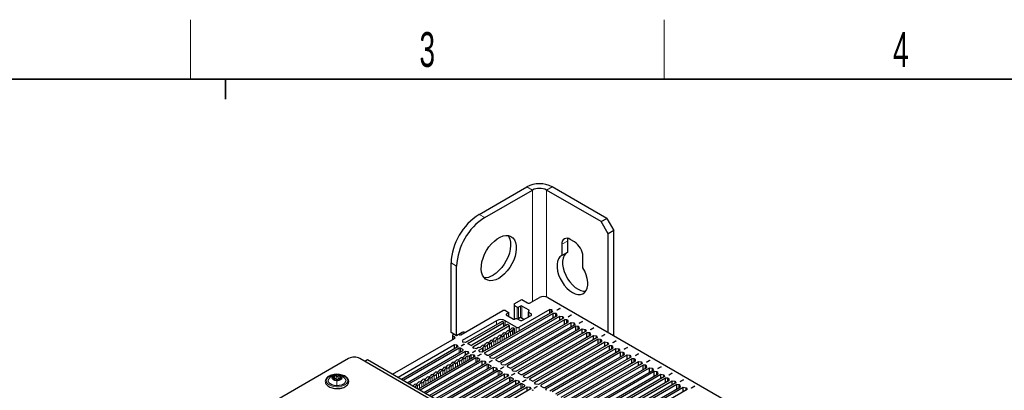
# Paper-space layout 'Blatt2' of a CAD drawing. Header units: millimetres. Extents: x 5 to 418, y 2 to 292.
# Tile 71 of 93: x 104 to 204, y 251 to 288. Entities that reach past the tile are written whole.
import ezdxf

# ---------------------------------------------------------------- set-up
doc = ezdxf.new("R2010")
doc.units = ezdxf.units.MM
doc.layers.add('SLD-0', color=7, linetype='Continuous')
doc.styles.add('SLDTEXTSTYLE0', font='TXT', dxfattribs={"width": 0.605})

psp = doc.layouts.new('Blatt2')

# ---------------------------------------------------------------- linework, layer by layer
at = {"color": 7, "linetype": 'Continuous', "lineweight": 25}
for p, q in [((150.582, 268.874), (155.39, 271.65)), ((151.148, 268.547), (155.956, 271.323)), ((162.886, 268.139), (157.37, 271.323)), ((163.451, 268.466), (157.936, 271.65)), ((162.886, 268.139), (163.451, 268.466)), ((163.593, 266.914), (162.886, 268.139)), ((163.451, 268.466), (164.159, 267.241)), ((164.159, 267.241), (163.593, 266.914)), ((164.159, 256.644), (164.159, 267.241)), ((159.492, 266.179), (159.492, 265.043)), ((160.199, 266.097), (159.774, 266.342)), ((163.593, 256.971), (163.593, 266.914)), ((158.926, 265.852), (158.926, 264.717)), ((159.492, 265.043), (158.926, 264.717)), ((161.047, 263.492), (161.047, 264.628)), ((147.754, 256.953), (147.754, 263.975)), ((148.319, 256.626), (148.319, 263.648)), ((154.132, 259.836), (154.895, 260.277)), ((154.895, 260.277), (155.461, 259.95)), ((155.744, 259.95), (156.663, 260.481)), ((157.512, 260.481), (194.258, 239.268)), ((148.744, 256.726), (152.972, 259.167)), ((153.255, 259.167), (152.972, 259.167)), ((153.255, 259.167), (153.552, 258.995)), ((154.132, 259.836), (154.132, 259.673)), ((154.429, 259.501), (154.132, 259.673)), ((154.132, 259.673), (154.132, 258.297)), ((154.768, 259.632), (154.542, 259.501)), ((157.713, 259.291), (154.613, 257.501)), ((155.617, 259.208), (154.881, 259.632)), ((155.603, 259.134), (155.617, 259.142)), ((157.936, 259.257), (157.713, 259.291)), ((157.713, 258.907), (157.713, 259.291)), ((157.936, 259.257), (157.894, 259.232)), ((157.894, 259.232), (157.971, 259.056)), ((157.894, 259.012), (157.894, 259.232)), ((158.724, 259.385), (158.42, 259.21)), ((158.435, 259.201), (158.42, 259.21)), ((158.739, 259.377), (158.435, 259.201)), ((158.724, 259.385), (158.739, 259.377)), ((158.724, 259.369), (158.724, 259.385)), ((152.35, 258.154), (148.875, 256.148)), ((157.971, 259.056), (150.907, 254.979)), ((158.056, 258.893), (151.162, 254.913)), ((151.544, 254.693), (158.438, 258.673)), ((151.657, 254.546), (158.721, 258.624)), ((159.103, 258.403), (152.039, 254.325)), ((159.188, 258.24), (152.293, 254.26)), ((154.33, 257.501), (153.198, 258.154)), ((153.552, 258.93), (153.326, 258.799)), ((153.326, 258.734), (154.061, 258.309)), ((153.575, 258.59), (153.575, 258.963)), ((154.174, 258.309), (154.188, 258.318)), ((154.471, 258.318), (154.683, 258.195)), ((154.754, 258.463), (154.487, 258.309)), ((155.092, 258.268), (154.754, 258.463)), ((154.966, 258.195), (155.815, 258.685)), ((155.544, 259.052), (155.544, 258.529)), ((155.815, 258.848), (155.603, 258.971)), ((158.304, 258.881), (158.056, 258.893)), ((158.056, 258.452), (158.056, 258.893)), ((158.417, 258.816), (158.304, 258.881)), ((158.304, 258.595), (158.304, 258.881)), ((158.438, 258.673), (158.417, 258.816)), ((158.417, 258.661), (158.417, 258.816)), ((158.721, 258.624), (159.025, 258.579)), ((158.721, 258.183), (158.721, 258.624)), ((159.025, 258.579), (159.103, 258.403)), ((159.025, 258.358), (159.025, 258.579)), ((159.435, 258.228), (159.188, 258.24)), ((159.188, 257.799), (159.188, 258.24)), ((159.548, 258.163), (159.435, 258.228)), ((159.435, 257.942), (159.435, 258.228)), ((159.569, 258.02), (159.548, 258.163)), ((159.548, 258.007), (159.548, 258.163)), ((159.552, 258.556), (159.856, 258.732)), ((159.566, 258.548), (159.552, 258.556)), ((159.87, 258.724), (159.566, 258.548)), ((159.856, 258.732), (159.87, 258.724)), ((159.856, 258.716), (159.856, 258.732)), ((152.894, 258.085), (149.21, 255.958)), ((149.465, 255.893), (153.078, 257.979)), ((153.46, 257.758), (149.847, 255.672)), ((149.96, 255.526), (153.644, 257.652)), ((152.675, 254.04), (159.569, 258.02)), ((152.788, 253.893), (159.852, 257.971)), ((153.078, 257.979), (152.894, 258.085)), ((153.078, 257.538), (153.078, 257.979)), ((160.234, 257.75), (153.17, 253.672)), ((160.319, 257.587), (153.425, 253.607)), ((153.644, 257.652), (153.46, 257.758)), ((153.644, 257.181), (153.644, 257.652)), ((153.806, 253.387), (160.701, 257.367)), ((153.92, 253.24), (160.984, 257.318)), ((154.113, 257.381), (154.088, 257.396)), ((154.142, 256.846), (154.142, 257.341)), ((159.852, 257.971), (160.156, 257.926)), ((159.852, 257.53), (159.852, 257.971)), ((160.156, 257.926), (160.234, 257.75)), ((160.156, 257.705), (160.156, 257.926)), ((160.566, 257.575), (160.319, 257.587)), ((160.319, 257.146), (160.319, 257.587)), ((160.68, 257.509), (160.566, 257.575)), ((160.566, 257.289), (160.566, 257.575)), ((160.701, 257.367), (160.68, 257.509)), ((160.68, 257.354), (160.68, 257.509)), ((160.683, 257.903), (160.987, 258.079)), ((160.697, 257.895), (160.683, 257.903)), ((161.001, 258.071), (160.697, 257.895)), ((160.984, 257.318), (161.288, 257.273)), ((160.984, 256.877), (160.984, 257.318)), ((160.987, 258.079), (161.001, 258.071)), ((160.987, 258.063), (160.987, 258.079)), ((161.288, 257.273), (161.365, 257.097)), ((161.288, 257.052), (161.288, 257.273)), ((161.814, 257.25), (162.119, 257.426)), ((161.829, 257.242), (161.814, 257.25)), ((162.133, 257.418), (161.829, 257.242)), ((162.119, 257.426), (162.133, 257.418)), ((162.119, 257.409), (162.119, 257.426)), ((141.85, 252.746), (148.107, 256.358)), ((148.319, 256.626), (147.754, 256.953)), ((147.907, 256.685), (147.907, 256.243)), ((147.966, 256.766), (148.021, 256.798)), ((148.107, 256.522), (147.966, 256.603)), ((148.885, 256.953), (148.319, 256.626)), ((148.602, 256.726), (148.602, 256.789)), ((148.875, 256.148), (148.935, 256.019)), ((161.365, 257.097), (154.301, 253.019)), ((161.45, 256.934), (154.556, 252.954)), ((154.938, 252.733), (161.832, 256.713)), ((155.051, 252.586), (162.115, 256.664)), ((162.497, 256.444), (155.433, 252.366)), ((162.582, 256.281), (155.687, 252.301)), ((161.698, 256.922), (161.45, 256.934)), ((161.45, 256.493), (161.45, 256.934)), ((161.811, 256.856), (161.698, 256.922)), ((161.698, 256.636), (161.698, 256.922)), ((161.832, 256.713), (161.811, 256.856)), ((161.811, 256.701), (161.811, 256.856)), ((162.115, 256.664), (162.419, 256.62)), ((162.115, 256.224), (162.115, 256.664)), ((162.419, 256.62), (162.497, 256.444)), ((162.419, 256.399), (162.419, 256.62)), ((162.829, 256.268), (162.582, 256.281)), ((162.582, 255.84), (162.582, 256.281)), ((162.942, 256.203), (162.829, 256.268)), ((162.829, 255.983), (162.829, 256.268)), ((162.964, 256.06), (162.942, 256.203)), ((162.942, 256.048), (162.942, 256.203)), ((162.946, 256.597), (163.25, 256.773)), ((162.96, 256.589), (162.946, 256.597)), ((163.264, 256.764), (162.96, 256.589)), ((163.25, 256.773), (163.264, 256.764)), ((163.25, 256.756), (163.25, 256.773)), ((164.077, 255.944), (164.381, 256.119)), ((164.395, 256.111), (164.091, 255.936)), ((164.381, 256.119), (164.395, 256.111)), ((164.381, 256.103), (164.381, 256.119)), ((148.117, 255.711), (142.415, 252.419)), ((148.447, 255.517), (142.748, 252.228)), ((148.56, 255.37), (142.932, 252.121)), ((143.314, 251.901), (148.942, 255.15)), ((148.341, 255.677), (148.117, 255.711)), ((148.117, 255.327), (148.117, 255.711)), ((148.369, 255.693), (148.341, 255.677)), ((148.341, 255.456), (148.341, 255.677)), ((148.369, 255.693), (148.447, 255.517)), ((148.369, 255.472), (148.369, 255.693)), ((148.942, 255.232), (148.701, 255.37)), ((149.072, 255.772), (148.768, 255.597)), ((148.783, 255.589), (148.768, 255.597)), ((149.087, 255.764), (148.783, 255.589)), ((148.935, 256.019), (148.906, 256.003)), ((149.21, 255.958), (148.906, 256.003)), ((148.935, 255.999), (148.935, 256.019)), ((149.072, 255.772), (149.087, 255.764)), ((149.072, 255.756), (149.072, 255.772)), ((149.705, 255.672), (149.465, 255.811)), ((149.9, 254.944), (150.204, 255.119)), ((150.038, 255.35), (149.96, 255.526)), ((150.066, 255.366), (150.038, 255.35)), ((150.311, 255.328), (150.066, 255.366)), ((150.204, 255.119), (150.218, 255.111)), ((150.204, 255.103), (150.204, 255.119)), ((150.455, 255.411), (150.311, 255.328)), ((150.566, 255.181), (150.923, 255.388)), ((150.632, 255.04), (150.566, 255.181)), ((156.069, 252.08), (162.964, 256.06)), ((156.182, 251.933), (163.246, 256.011)), ((163.628, 255.791), (156.564, 251.713)), ((163.713, 255.628), (156.819, 251.648)), ((157.201, 251.427), (164.095, 255.407)), ((157.314, 251.28), (164.378, 255.358)), ((164.76, 255.138), (157.696, 251.06)), ((163.246, 256.011), (163.55, 255.966)), ((163.246, 255.57), (163.246, 256.011)), ((163.55, 255.966), (163.628, 255.791)), ((163.55, 255.746), (163.55, 255.966)), ((163.961, 255.615), (163.713, 255.628)), ((163.713, 255.187), (163.713, 255.628)), ((164.074, 255.55), (163.961, 255.615)), ((163.961, 255.33), (163.961, 255.615)), ((164.095, 255.407), (164.074, 255.55)), ((164.074, 255.395), (164.074, 255.55)), ((164.091, 255.936), (164.077, 255.944)), ((164.378, 255.358), (164.682, 255.313)), ((164.378, 254.917), (164.378, 255.358)), ((164.682, 255.313), (164.76, 255.138)), ((164.682, 255.093), (164.682, 255.313)), ((165.209, 255.291), (165.513, 255.466)), ((165.223, 255.283), (165.209, 255.291)), ((165.527, 255.458), (165.223, 255.283)), ((165.513, 255.466), (165.527, 255.458)), ((165.513, 255.45), (165.513, 255.466)), ((137.43, 254.334), (114.817, 241.28)), ((184.099, 228.046), (138.561, 254.334)), ((139.339, 254.195), (139.07, 254.04)), ((183.887, 228.478), (139.339, 254.195)), ((143.497, 251.795), (149.196, 255.085)), ((150.144, 254.538), (144.445, 251.248)), ((150.257, 254.391), (144.629, 251.142)), ((145.011, 250.921), (150.639, 254.17)), ((149.538, 254.882), (149.136, 254.65)), ((149.196, 255.085), (149.5, 255.04)), ((149.196, 254.685), (149.196, 255.085)), ((149.5, 255.04), (149.472, 255.023)), ((149.472, 255.023), (149.538, 254.882)), ((149.472, 254.844), (149.472, 255.023)), ((149.603, 254.626), (149.792, 254.735)), ((149.792, 254.735), (150.038, 254.697)), ((149.792, 254.335), (149.792, 254.735)), ((149.914, 254.936), (149.9, 254.944)), ((150.218, 255.111), (149.914, 254.936)), ((150.038, 254.697), (150.066, 254.713)), ((150.038, 254.476), (150.038, 254.697)), ((150.066, 254.713), (150.144, 254.538)), ((150.066, 254.493), (150.066, 254.713)), ((150.639, 254.252), (150.398, 254.391)), ((150.465, 254.617), (150.769, 254.793)), ((150.48, 254.609), (150.465, 254.617)), ((150.784, 254.785), (150.48, 254.609)), ((150.603, 255.023), (150.632, 255.04)), ((150.907, 254.979), (150.603, 255.023)), ((150.632, 255.019), (150.632, 255.04)), ((150.769, 254.793), (150.784, 254.785)), ((150.769, 254.776), (150.769, 254.793)), ((151.162, 254.832), (151.402, 254.693)), ((151.597, 253.964), (151.901, 254.14)), ((151.915, 254.132), (151.611, 253.956)), ((151.735, 254.37), (151.657, 254.546)), ((152.039, 254.325), (151.735, 254.37)), ((151.901, 254.14), (151.915, 254.132)), ((151.901, 254.123), (151.901, 254.14)), ((152.293, 254.178), (152.534, 254.04)), ((164.844, 254.974), (157.95, 250.994)), ((158.332, 250.774), (165.226, 254.754)), ((158.445, 250.627), (165.509, 254.705)), ((165.891, 254.485), (158.827, 250.407)), ((165.976, 254.321), (159.082, 250.341)), ((165.092, 254.962), (164.844, 254.974)), ((164.844, 254.534), (164.844, 254.974)), ((165.205, 254.897), (165.092, 254.962)), ((165.092, 254.676), (165.092, 254.962)), ((165.226, 254.754), (165.205, 254.897)), ((165.205, 254.742), (165.205, 254.897)), ((165.509, 254.705), (165.813, 254.66)), ((165.509, 254.264), (165.509, 254.705)), ((165.813, 254.66), (165.891, 254.485)), ((165.813, 254.44), (165.813, 254.66)), ((166.223, 254.309), (165.976, 254.321)), ((165.976, 253.88), (165.976, 254.321)), ((166.336, 254.244), (166.223, 254.309)), ((166.223, 254.023), (166.223, 254.309)), ((166.358, 254.101), (166.336, 254.244)), ((166.336, 254.089), (166.336, 254.244)), ((166.34, 254.638), (166.644, 254.813)), ((166.354, 254.63), (166.34, 254.638)), ((166.658, 254.805), (166.354, 254.63)), ((166.644, 254.813), (166.658, 254.805)), ((166.644, 254.797), (166.644, 254.813)), ((167.471, 253.985), (167.775, 254.16)), ((167.79, 254.152), (167.485, 253.976)), ((167.775, 254.16), (167.79, 254.152)), ((167.775, 254.144), (167.775, 254.16)), ((145.194, 250.815), (150.893, 254.105)), ((151.275, 253.885), (145.576, 250.595)), ((151.388, 253.738), (145.76, 250.489)), ((146.142, 250.268), (151.77, 253.517)), ((146.326, 250.162), (152.025, 253.452)), ((152.406, 253.231), (146.708, 249.942)), ((150.893, 254.105), (151.197, 254.06)), ((150.893, 253.664), (150.893, 254.105)), ((151.197, 254.06), (151.275, 253.885)), ((151.197, 253.84), (151.197, 254.06)), ((151.77, 253.599), (151.53, 253.738)), ((151.611, 253.956), (151.597, 253.964)), ((152.025, 253.452), (152.329, 253.407)), ((152.025, 253.011), (152.025, 253.452)), ((152.329, 253.407), (152.406, 253.231)), ((152.329, 253.187), (152.329, 253.407)), ((152.728, 253.311), (153.032, 253.487)), ((152.742, 253.303), (152.728, 253.311)), ((153.046, 253.478), (152.742, 253.303)), ((152.866, 253.717), (152.788, 253.893)), ((153.17, 253.672), (152.866, 253.717)), ((153.032, 253.487), (153.046, 253.478)), ((153.032, 253.47), (153.032, 253.487)), ((153.425, 253.525), (153.665, 253.387)), ((153.997, 253.064), (153.92, 253.24)), ((159.463, 250.121), (166.358, 254.101)), ((159.576, 249.974), (166.64, 254.052)), ((167.022, 253.831), (159.958, 249.754)), ((167.107, 253.668), (160.213, 249.688)), ((160.595, 249.468), (167.489, 253.448)), ((160.708, 249.321), (167.772, 253.399)), ((168.154, 253.178), (161.09, 249.1)), ((166.64, 254.052), (166.945, 254.007)), ((166.64, 253.611), (166.64, 254.052)), ((166.945, 254.007), (167.022, 253.831)), ((166.945, 253.787), (166.945, 254.007)), ((167.355, 253.656), (167.107, 253.668)), ((167.107, 253.227), (167.107, 253.668)), ((167.468, 253.591), (167.355, 253.656)), ((167.355, 253.37), (167.355, 253.656)), ((167.489, 253.448), (167.468, 253.591)), ((167.468, 253.436), (167.468, 253.591)), ((167.485, 253.976), (167.471, 253.985)), ((167.772, 253.399), (168.076, 253.354)), ((167.772, 252.958), (167.772, 253.399)), ((168.076, 253.354), (168.154, 253.178)), ((168.076, 253.133), (168.076, 253.354)), ((168.603, 253.331), (168.907, 253.507)), ((168.617, 253.323), (168.603, 253.331)), ((168.921, 253.499), (168.617, 253.323)), ((168.907, 253.507), (168.921, 253.499)), ((168.907, 253.491), (168.907, 253.507)), ((135.987, 252.185), (135.987, 252.234)), ((136.006, 252.196), (136.006, 252.512)), ((136.506, 252.215), (136.506, 252.183)), ((136.525, 252.493), (136.525, 252.21)), ((152.52, 253.084), (146.891, 249.835)), ((147.273, 249.615), (152.901, 252.864)), ((147.457, 249.509), (153.156, 252.799)), ((153.538, 252.578), (147.839, 249.288)), ((153.651, 252.431), (148.023, 249.182)), ((148.405, 248.962), (154.033, 252.211)), ((148.589, 248.856), (154.287, 252.146)), ((152.901, 252.946), (152.661, 253.084)), ((153.156, 252.799), (153.46, 252.754)), ((153.156, 252.358), (153.156, 252.799)), ((153.46, 252.754), (153.538, 252.578)), ((153.46, 252.533), (153.46, 252.754)), ((154.033, 252.293), (153.792, 252.431)), ((153.86, 252.658), (154.164, 252.833)), ((153.874, 252.65), (153.86, 252.658)), ((154.178, 252.825), (153.874, 252.65)), ((154.301, 253.019), (153.997, 253.064)), ((154.164, 252.833), (154.178, 252.825)), ((154.164, 252.817), (154.164, 252.833)), ((154.287, 252.146), (154.591, 252.101)), ((154.287, 251.705), (154.287, 252.146)), ((154.556, 252.872), (154.796, 252.733)), ((154.991, 252.005), (155.295, 252.18)), ((155.309, 252.172), (155.005, 251.997)), ((155.129, 252.411), (155.051, 252.586)), ((155.433, 252.366), (155.129, 252.411)), ((155.295, 252.18), (155.309, 252.172)), ((155.295, 252.164), (155.295, 252.18)), ((155.687, 252.219), (155.928, 252.08)), ((168.239, 253.015), (161.344, 249.035)), ((161.726, 248.815), (168.62, 252.795)), ((161.839, 248.668), (168.903, 252.746)), ((169.285, 252.525), (162.221, 248.447)), ((169.37, 252.362), (162.476, 248.382)), ((162.857, 248.162), (169.752, 252.142)), ((168.486, 253.003), (168.239, 253.015)), ((168.239, 252.574), (168.239, 253.015)), ((168.599, 252.938), (168.486, 253.003)), ((168.486, 252.717), (168.486, 253.003)), ((168.62, 252.795), (168.599, 252.938)), ((168.599, 252.782), (168.599, 252.938)), ((168.903, 252.746), (169.207, 252.701)), ((168.903, 252.305), (168.903, 252.746)), ((169.207, 252.701), (169.285, 252.525)), ((169.207, 252.48), (169.207, 252.701)), ((169.617, 252.35), (169.37, 252.362)), ((169.37, 251.921), (169.37, 252.362)), ((169.731, 252.284), (169.617, 252.35)), ((169.617, 252.064), (169.617, 252.35)), ((169.752, 252.142), (169.731, 252.284)), ((169.731, 252.129), (169.731, 252.284)), ((169.734, 252.678), (170.038, 252.854)), ((169.748, 252.67), (169.734, 252.678)), ((170.052, 252.846), (169.748, 252.67)), ((170.038, 252.854), (170.052, 252.846)), ((170.038, 252.838), (170.038, 252.854)), ((170.865, 252.025), (171.17, 252.201)), ((171.184, 252.193), (170.88, 252.017)), ((171.17, 252.201), (171.184, 252.193)), ((171.17, 252.184), (171.17, 252.201)), ((154.669, 251.925), (148.97, 248.635)), ((154.782, 251.778), (149.154, 248.529)), ((149.536, 248.309), (155.164, 251.558)), ((149.72, 248.203), (155.419, 251.492)), ((155.801, 251.272), (150.102, 247.982)), ((154.591, 252.101), (154.669, 251.925)), ((154.591, 251.88), (154.591, 252.101)), ((155.164, 251.639), (154.924, 251.778)), ((155.005, 251.997), (154.991, 252.005)), ((155.419, 251.492), (155.723, 251.448)), ((155.419, 251.052), (155.419, 251.492)), ((155.723, 251.448), (155.801, 251.272)), ((155.723, 251.227), (155.723, 251.448)), ((156.122, 251.352), (156.426, 251.527)), ((156.136, 251.343), (156.122, 251.352)), ((156.44, 251.519), (156.136, 251.343)), ((156.26, 251.758), (156.182, 251.933)), ((156.564, 251.713), (156.26, 251.758)), ((156.426, 251.527), (156.44, 251.519)), ((156.426, 251.511), (156.426, 251.527)), ((156.819, 251.566), (157.059, 251.427)), ((157.392, 251.105), (157.314, 251.28)), ((162.971, 248.015), (170.035, 252.093)), ((170.416, 251.872), (163.352, 247.794)), ((170.501, 251.709), (163.607, 247.729)), ((163.989, 247.508), (170.883, 251.488)), ((164.102, 247.361), (171.166, 251.439)), ((171.548, 251.219), (164.484, 247.141)), ((170.035, 252.093), (170.339, 252.048)), ((170.035, 251.652), (170.035, 252.093)), ((170.339, 252.048), (170.416, 251.872)), ((170.339, 251.827), (170.339, 252.048)), ((170.749, 251.697), (170.501, 251.709)), ((170.501, 251.268), (170.501, 251.709)), ((170.862, 251.631), (170.749, 251.697)), ((170.749, 251.411), (170.749, 251.697)), ((170.883, 251.488), (170.862, 251.631)), ((170.862, 251.476), (170.862, 251.631)), ((170.88, 252.017), (170.865, 252.025)), ((171.166, 251.439), (171.47, 251.395)), ((171.166, 250.999), (171.166, 251.439)), ((171.47, 251.395), (171.548, 251.219)), ((171.47, 251.174), (171.47, 251.395)), ((171.997, 251.372), (172.301, 251.548)), ((172.011, 251.364), (171.997, 251.372)), ((172.315, 251.539), (172.011, 251.364)), ((172.301, 251.548), (172.315, 251.539)), ((172.301, 251.531), (172.301, 251.548))]:
    psp.add_line(p, q, dxfattribs=at)
at = {"color": 7, "linetype": 'Continuous', "lineweight": 18}
for p, q in [((155.956, 271.323), (155.39, 271.65)), ((155.956, 271.323), (155.956, 260.073)), ((157.37, 271.323), (157.936, 271.65)), ((157.37, 260.542), (157.37, 271.323)), ((150.582, 268.874), (151.148, 268.547)), ((159.492, 266.179), (158.926, 265.852)), ((148.319, 263.648), (147.754, 263.975)), ((154.429, 258.336), (154.429, 259.501)), ((154.542, 259.501), (154.542, 258.34)), ((154.768, 258.455), (154.768, 259.632)), ((154.881, 259.632), (154.881, 258.389)), ((155.617, 259.142), (155.617, 259.208)), ((152.35, 257.771), (152.35, 258.154)), ((153.198, 258.154), (153.198, 257.607)), ((153.326, 258.799), (153.326, 258.734)), ((153.552, 258.603), (153.552, 258.93)), ((155.603, 258.971), (155.603, 258.563)), ((155.815, 258.685), (155.815, 258.848)), ((153.964, 256.743), (153.964, 257.184)), ((154.09, 256.816), (154.09, 257.29)), ((154.33, 256.954), (154.33, 257.501)), ((154.613, 257.501), (154.613, 257.118)), ((147.966, 256.603), (147.966, 256.277)), ((148.107, 256.358), (148.107, 256.522)), ((152.267, 255.763), (152.267, 256.204)), ((152.479, 255.886), (152.479, 256.327)), ((152.691, 256.008), (152.691, 256.449)), ((152.903, 256.131), (152.903, 256.572)), ((153.115, 256.253), (153.115, 256.694)), ((153.328, 256.376), (153.328, 256.817)), ((153.54, 256.498), (153.54, 256.939)), ((153.752, 256.621), (153.752, 257.062)), ((148.56, 254.93), (148.56, 255.37)), ((148.701, 255.011), (148.701, 255.37)), ((148.942, 255.15), (148.942, 255.232)), ((149.465, 255.811), (149.465, 255.893)), ((150.923, 254.988), (150.923, 255.388)), ((150.994, 255.029), (150.994, 255.47)), ((151.206, 255.151), (151.206, 255.592)), ((151.418, 255.274), (151.418, 255.715)), ((151.63, 255.396), (151.63, 255.837)), ((151.843, 255.518), (151.843, 255.959)), ((152.055, 255.641), (152.055, 256.082)), ((148.825, 253.777), (148.825, 254.217)), ((149.037, 253.899), (149.037, 254.34)), ((149.25, 254.022), (149.25, 254.462)), ((149.462, 254.144), (149.462, 254.585)), ((149.603, 254.226), (149.603, 254.626)), ((150.257, 253.95), (150.257, 254.391)), ((150.398, 254.032), (150.398, 254.391)), ((150.639, 254.17), (150.639, 254.252)), ((151.162, 254.832), (151.162, 254.913)), ((152.293, 254.178), (152.293, 254.26)), ((147.128, 252.797), (147.128, 253.238)), ((147.34, 252.919), (147.34, 253.36)), ((147.553, 253.042), (147.553, 253.483)), ((147.765, 253.164), (147.765, 253.605)), ((147.977, 253.287), (147.977, 253.728)), ((148.189, 253.409), (148.189, 253.85)), ((148.401, 253.532), (148.401, 253.973)), ((148.613, 253.654), (148.613, 254.095)), ((151.388, 253.297), (151.388, 253.738)), ((151.53, 253.378), (151.53, 253.738)), ((151.77, 253.517), (151.77, 253.599)), ((153.425, 253.525), (153.425, 253.607)), ((135.879, 252.325), (135.879, 252.422)), ((136.156, 252.296), (136.156, 252.581)), ((136.28, 252.676), (136.276, 252.677)), ((136.385, 252.29), (136.385, 252.576)), ((136.64, 252.308), (136.64, 252.405)), ((145.219, 251.695), (145.219, 252.136)), ((145.431, 251.817), (145.431, 252.258)), ((145.643, 251.94), (145.643, 252.381)), ((145.855, 252.062), (145.855, 252.503)), ((146.068, 252.185), (146.068, 252.625)), ((146.28, 252.307), (146.28, 252.748)), ((146.492, 252.43), (146.492, 252.87)), ((146.704, 252.552), (146.704, 252.993)), ((146.916, 252.674), (146.916, 253.115)), ((152.52, 252.644), (152.52, 253.084)), ((152.661, 252.725), (152.661, 253.084)), ((152.901, 252.864), (152.901, 252.946)), ((153.651, 251.99), (153.651, 252.431)), ((153.792, 252.072), (153.792, 252.431)), ((154.033, 252.211), (154.033, 252.293)), ((154.556, 252.872), (154.556, 252.954)), ((155.687, 252.219), (155.687, 252.301)), ((144.158, 251.413), (144.158, 251.523)), ((144.371, 251.291), (144.371, 251.646)), ((144.583, 251.327), (144.583, 251.768)), ((144.795, 251.45), (144.795, 251.891)), ((145.007, 251.572), (145.007, 252.013)), ((154.782, 251.337), (154.782, 251.778)), ((154.924, 251.419), (154.924, 251.778)), ((155.164, 251.558), (155.164, 251.639)), ((156.819, 251.566), (156.819, 251.648))]:
    psp.add_line(p, q, dxfattribs=at)
at = {"color": 7, "linetype": 'Continuous', "lineweight": 25, "flags": 128}
for points in [[(152.562, 262.423), (152.263, 262.28), (151.973, 262.2), (151.7, 262.185), (151.451, 262.235), (151.235, 262.35), (151.057, 262.525), (150.922, 262.756), (150.834, 263.037), (150.796, 263.358), (150.809, 263.712), (150.872, 264.086), (150.984, 264.472), (151.141, 264.858), (151.339, 265.232), (151.572, 265.584), (151.834, 265.904), (152.117, 266.183), (152.412, 266.412), (152.712, 266.585), (153.007, 266.697), (153.29, 266.745), (153.552, 266.727), (153.785, 266.644), (153.983, 266.499), (154.14, 266.295), (154.252, 266.038), (154.315, 265.736), (154.328, 265.397), (154.29, 265.032), (154.202, 264.65), (154.067, 264.263), (153.889, 263.882), (153.673, 263.517), (153.424, 263.18), (153.151, 262.88), (152.861, 262.625), (152.562, 262.423)], [(153.497, 266.737), (153.575, 266.621), (153.687, 266.365), (153.75, 266.063), (153.762, 265.724), (153.724, 265.359), (153.637, 264.977), (153.502, 264.59), (153.323, 264.208), (153.107, 263.844), (152.858, 263.507), (152.585, 263.206), (152.295, 262.952), (151.996, 262.75)], [(159.528, 266.442), (159.508, 266.361), (159.492, 266.179)], [(158.926, 264.717), (158.736, 264.581), (158.588, 264.384), (158.487, 264.133), (158.437, 263.837), (158.439, 263.506), (158.493, 263.151), (158.598, 262.783), (158.749, 262.416), (158.942, 262.062), (159.171, 261.732), (159.427, 261.437), (159.702, 261.189), (159.987, 260.994), (160.271, 260.86), (160.546, 260.791), (160.802, 260.79), (161.031, 260.856), (161.224, 260.987), (161.376, 261.18), (161.48, 261.426), (161.535, 261.719), (161.537, 262.048), (161.486, 262.402), (161.386, 262.769), (161.238, 263.136), (161.047, 263.492)], [(159.414, 264.999), (159.301, 264.907), (159.153, 264.71), (159.052, 264.46), (159.002, 264.164), (159.004, 263.833), (159.059, 263.477), (159.163, 263.11), (159.315, 262.743), (159.508, 262.388), (159.737, 262.058), (159.993, 261.764), (160.268, 261.515), (160.552, 261.321), (160.837, 261.187), (161.112, 261.118), (161.332, 261.113)], [(154.09, 257.29), (154.109, 257.298), (154.125, 257.308), (154.135, 257.32), (154.141, 257.333), (154.142, 257.346), (154.137, 257.359), (154.127, 257.371), (154.113, 257.381)], [(148.574, 256.773), (148.573, 256.766), (148.581, 256.744), (148.602, 256.726), (148.635, 256.713), (148.673, 256.709), (148.711, 256.713), (148.744, 256.726)], [(136.221, 251.598), (135.975, 251.624), (135.751, 251.689), (135.569, 251.788), (135.442, 251.913), (135.381, 252.053), (135.391, 252.198), (135.471, 252.335), (135.49, 252.356)], [(136.237, 252.106), (136.049, 252.132), (135.893, 252.197), (135.792, 252.292), (135.761, 252.402), (135.807, 252.511), (135.92, 252.601), (136.085, 252.659), (136.276, 252.677)], [(137.02, 252.358), (137.07, 252.298), (137.131, 252.158), (137.122, 252.013), (137.041, 251.876), (136.898, 251.758), (136.702, 251.667), (136.47, 251.613), (136.221, 251.598)], [(136.276, 252.677), (136.463, 252.651), (136.62, 252.585), (136.721, 252.49), (136.751, 252.38), (136.706, 252.271), (136.592, 252.181), (136.427, 252.123), (136.237, 252.106)]]:
    psp.add_lwpolyline(points, dxfattribs=at)
at = {"color": 7, "linetype": 'Continuous', "lineweight": 18, "flags": 128}
psp.add_lwpolyline([(136.213, 251.482), (135.935, 251.51), (135.679, 251.578), (135.463, 251.682), (135.3, 251.815), (135.203, 251.968), (135.177, 252.13), (135.225, 252.29), (135.343, 252.438), (135.523, 252.563), (135.754, 252.657), (136.018, 252.714), (136.299, 252.728), (136.577, 252.701), (136.833, 252.633), (137.049, 252.528), (137.212, 252.395), (137.31, 252.243), (137.335, 252.081), (137.287, 251.92), (137.169, 251.773), (136.989, 251.647), (136.759, 251.554), (136.494, 251.497), (136.213, 251.482)], dxfattribs=at)
at = {"color": 7, "linetype": 'Continuous', "lineweight": 25}
for centre, radius, start, end in [((156.663, 269.193), 2.767, 62.60967, 117.39033), ((156.663, 269.958), 1.537, 62.60967, 117.39033), ((153.871, 263.709), 6.123, 122.48713, 177.51287), ((154.436, 263.383), 6.123, 122.48735, 177.51265), ((159.443, 265.936), 0.524, 50.79671, 189.21404), ((159.205, 264.544), 1.844, 2.60548, 57.39452), ((151.202, 263.958), 1.446, 264.43007, 303.32428), ((157.087, 259.662), 0.922, 62.60967, 117.39033), ((154.485, 259.611), 0.123, 242.60967, 297.39033), ((154.825, 259.523), 0.123, 62.60967, 117.39033), ((155.603, 260.223), 0.307, 242.60967, 297.39033), ((155.634, 259.052), 0.0873, 110.78342, 249.21658), ((155.604, 259.175), 0.0349, 290.78342, 69.21658), ((152.774, 257.336), 0.922, 62.60967, 117.39033), ((153.338, 258.767), 0.0349, 110.78342, 249.21658), ((153.54, 258.963), 0.0349, 290.78342, 69.21658), ((154.118, 258.419), 0.123, 242.60967, 297.39033), ((154.33, 258.045), 0.307, 62.60967, 117.39033), ((154.825, 258.468), 0.307, 242.60967, 297.39033), ((155.784, 258.767), 0.0873, 290.78342, 69.21658), ((153.554, 256.943), 0.224, 86.86837, 153.12625), ((153.578, 257.39), 0.224, 266.86837, 333.12625), ((153.764, 257.285), 0.224, 266.86837, 333.12625), ((153.987, 257.178), 0.236, 83.73099, 151.96675), ((154.126, 257.12), 0.174, 101.64618, 158.25021), ((154.02, 257.266), 0.147, 62.11312, 92.85116), ((154.471, 257.774), 0.307, 242.60967, 297.39033), ((147.997, 256.685), 0.0873, 110.78342, 249.21658), ((148.076, 256.44), 0.0873, 290.78342, 69.21658), ((149.028, 256.763), 0.237, 57.51417, 127.05855), ((151.857, 255.963), 0.224, 86.86837, 153.12625), ((151.881, 256.411), 0.224, 266.86837, 333.12625), ((152.067, 256.306), 0.224, 266.86837, 333.12625), ((152.281, 256.208), 0.224, 86.86837, 153.12625), ((152.467, 256.103), 0.224, 86.86837, 153.12625), ((152.306, 256.656), 0.224, 266.86837, 333.12625), ((152.491, 256.551), 0.224, 266.86837, 333.12625), ((152.705, 256.453), 0.224, 86.86837, 153.12625), ((152.891, 256.348), 0.224, 86.86837, 153.12625), ((152.73, 256.9), 0.224, 266.86837, 333.12625), ((152.916, 256.796), 0.224, 266.86837, 333.12625), ((153.13, 256.698), 0.224, 86.86837, 153.12625), ((153.315, 256.593), 0.224, 86.86837, 153.12625), ((153.154, 257.145), 0.224, 266.86837, 333.12625), ((153.34, 257.04), 0.224, 266.86837, 333.12625), ((153.74, 256.838), 0.224, 86.86837, 153.12625), ((148.63, 255.234), 0.154, 62.60967, 117.39033), ((148.926, 255.191), 0.0437, 290.78342, 69.21658), ((149.48, 255.852), 0.0437, 110.78342, 249.21658), ((149.776, 255.809), 0.154, 242.60967, 297.39033), ((150.618, 255.111), 0.342, 93.62602, 118.48686), ((150.608, 255.676), 0.224, 266.86837, 333.12625), ((151.008, 255.473), 0.224, 86.86837, 153.12625), ((150.862, 255.512), 0.139, 296.26728, 342.10348), ((151.194, 255.368), 0.224, 86.86837, 153.12625), ((151.033, 255.921), 0.224, 266.86837, 333.12625), ((151.218, 255.816), 0.224, 266.86837, 333.12625), ((151.433, 255.718), 0.224, 86.86837, 153.12625), ((151.618, 255.613), 0.224, 86.86837, 153.12625), ((151.457, 256.166), 0.224, 266.86837, 333.12625), ((151.643, 256.061), 0.224, 266.86837, 333.12625), ((152.042, 255.858), 0.224, 86.86837, 153.12625), ((137.996, 253.242), 1.23, 62.60967, 117.39033), ((148.417, 253.977), 0.224, 86.86837, 153.12625), ((148.442, 254.425), 0.224, 266.86837, 333.12625), ((148.625, 254.319), 0.224, 266.86837, 333.12625), ((148.841, 254.222), 0.224, 86.86837, 153.12625), ((149.025, 254.116), 0.224, 86.86837, 153.12625), ((148.866, 254.67), 0.224, 266.86837, 333.12625), ((149.05, 254.564), 0.224, 266.86837, 333.12625), ((149.198, 254.526), 0.139, 116.26728, 162.10348), ((149.449, 254.361), 0.224, 86.86837, 153.12625), ((149.44, 254.926), 0.342, 273.62602, 298.48686), ((150.328, 254.254), 0.154, 62.60967, 117.39033), ((150.623, 254.211), 0.0437, 290.78342, 69.21658), ((151.177, 254.872), 0.0437, 110.78342, 249.21658), ((151.473, 254.829), 0.154, 242.60967, 297.39033), ((152.309, 254.219), 0.0437, 110.78342, 249.21658), ((146.72, 252.998), 0.224, 86.86837, 153.12625), ((146.745, 253.445), 0.224, 266.86837, 333.12625), ((146.928, 253.339), 0.224, 266.86837, 333.12625), ((147.144, 253.243), 0.224, 86.86837, 153.12625), ((147.328, 253.136), 0.224, 86.86837, 153.12625), ((147.169, 253.69), 0.224, 266.86837, 333.12625), ((147.353, 253.584), 0.224, 266.86837, 333.12625), ((147.569, 253.488), 0.224, 86.86837, 153.12625), ((147.752, 253.381), 0.224, 86.86837, 153.12625), ((147.593, 253.935), 0.224, 266.86837, 333.12625), ((147.777, 253.829), 0.224, 266.86837, 333.12625), ((147.993, 253.732), 0.224, 86.86837, 153.12625), ((148.177, 253.626), 0.224, 86.86837, 153.12625), ((148.017, 254.18), 0.224, 266.86837, 333.12625), ((148.201, 254.074), 0.224, 266.86837, 333.12625), ((148.601, 253.871), 0.224, 86.86837, 153.12625), ((151.459, 253.601), 0.154, 62.60967, 117.39033), ((151.755, 253.558), 0.0437, 290.78342, 69.21658), ((152.604, 254.176), 0.154, 242.60967, 297.39033), ((153.44, 253.566), 0.0437, 110.78342, 249.21658), ((153.736, 253.523), 0.154, 242.60967, 297.39033), ((136.093, 252.329), 0.295, 99.00572, 165.86484), ((136.068, 252.429), 0.263, 185.99813, 258.6452), ((136.257, 252.869), 0.738, 250.94621, 286.43254), ((136.255, 251.913), 0.738, 70.94621, 106.43254), ((136.275, 252.505), 0.27, 262.05665, 275.3221), ((136.419, 252.453), 0.295, 279.00572, 345.86484), ((136.445, 252.353), 0.263, 5.99813, 78.6452), ((145.023, 252.018), 0.224, 86.86837, 153.12625), ((145.207, 251.912), 0.224, 86.86837, 153.12625), ((145.047, 252.465), 0.224, 266.86837, 333.12625), ((145.231, 252.359), 0.224, 266.86837, 333.12625), ((145.447, 252.263), 0.224, 86.86837, 153.12625), ((145.631, 252.157), 0.224, 86.86837, 153.12625), ((145.472, 252.71), 0.224, 266.86837, 333.12625), ((145.656, 252.604), 0.224, 266.86837, 333.12625), ((145.872, 252.508), 0.224, 86.86837, 153.12625), ((146.055, 252.402), 0.224, 86.86837, 153.12625), ((145.896, 252.955), 0.224, 266.86837, 333.12625), ((146.08, 252.849), 0.224, 266.86837, 333.12625), ((146.296, 252.753), 0.224, 86.86837, 153.12625), ((146.48, 252.647), 0.224, 86.86837, 153.12625), ((146.32, 253.2), 0.224, 266.86837, 333.12625), ((146.504, 253.094), 0.224, 266.86837, 333.12625), ((146.904, 252.892), 0.224, 86.86837, 153.12625), ((152.59, 252.948), 0.154, 62.60967, 117.39033), ((152.886, 252.905), 0.0437, 290.78342, 69.21658), ((153.722, 252.295), 0.154, 62.60967, 117.39033), ((154.017, 252.252), 0.0437, 290.78342, 69.21658), ((154.572, 252.913), 0.0437, 110.78342, 249.21658), ((154.867, 252.87), 0.154, 242.60967, 297.39033), ((155.703, 252.26), 0.0437, 110.78342, 249.21658), ((143.847, 251.67), 0.134, 300.28659, 342.47692), ((144.174, 251.528), 0.224, 86.86837, 153.12625), ((144.031, 251.564), 0.134, 300.28659, 342.47692), ((144.358, 251.422), 0.224, 86.86837, 153.12625), ((144.199, 251.976), 0.224, 266.86837, 333.12625), ((144.383, 251.87), 0.224, 266.86837, 333.12625), ((144.599, 251.773), 0.224, 86.86837, 153.12625), ((144.783, 251.667), 0.224, 86.86837, 153.12625), ((144.623, 252.221), 0.224, 266.86837, 333.12625), ((144.807, 252.114), 0.224, 266.86837, 333.12625), ((154.853, 251.642), 0.154, 62.60967, 117.39033), ((155.149, 251.599), 0.0437, 290.78342, 69.21658), ((155.984, 250.989), 0.154, 62.60967, 117.39033), ((155.999, 252.217), 0.154, 242.60967, 297.39033), ((156.834, 251.607), 0.0437, 110.78342, 249.21658), ((157.13, 251.564), 0.154, 242.60967, 297.39033)]:
    psp.add_arc(centre, radius, start, end, dxfattribs=at)
for points, knots in [([(136.373, 252.744), (136.282, 252.745), (136.1, 252.749), (135.833, 252.707), (135.588, 252.631), (135.376, 252.52), (135.211, 252.38), (135.104, 252.215), (135.065, 252.036), (135.094, 251.861), (135.184, 251.703), (135.326, 251.564), (135.518, 251.448), (135.752, 251.362), (135.983, 251.312), (136.134, 251.307), (136.193, 251.306)], [0, 0, 0, 0, 0.073633, 0.147829, 0.222279, 0.297207, 0.372722, 0.447963, 0.520685, 0.590238, 0.65904, 0.729779, 0.803049, 0.877403, 0.951675, 1, 1, 1, 1]), ([(136.28, 252.677), (136.25, 252.679), (136.14, 252.687), (135.953, 252.646), (135.737, 252.554), (135.582, 252.452), (135.513, 252.373), (135.496, 252.353)], [0, 0, 0, 0, 0.102598, 0.375582, 0.642218, 0.910683, 1, 1, 1, 1]), ([(135.879, 252.422), (135.87, 252.425), (135.852, 252.429), (135.828, 252.427), (135.811, 252.418), (135.808, 252.407), (135.806, 252.401)], [0, 0, 0, 0, 0.249852, 0.499902, 0.750115, 1, 1, 1, 1]), ([(135.806, 252.401), (135.807, 252.395), (135.808, 252.382), (135.824, 252.36), (135.846, 252.339), (135.863, 252.327), (135.872, 252.321)], [0, 0, 0, 0, 0.249991, 0.499611, 0.749127, 1, 1, 1, 1]), ([(135.979, 252.204), (135.983, 252.208), (135.99, 252.213), (135.983, 252.229), (135.97, 252.244), (135.951, 252.263), (135.92, 252.29), (135.891, 252.309), (135.872, 252.321)], [0, 0, 0, 0, 0.249199, 0.374336, 0.49893, 0.624007, 0.749759, 1, 1, 1, 1]), ([(135.879, 252.422), (135.899, 252.418), (135.928, 252.411), (135.962, 252.418), (135.983, 252.43), (135.998, 252.451), (136.009, 252.485), (136.004, 252.514), (136.001, 252.534)], [0, 0, 0, 0, 0.249201, 0.374338, 0.498932, 0.624008, 0.74976, 1, 1, 1, 1]), ([(135.979, 252.204), (135.977, 252.203), (135.972, 252.2), (135.977, 252.192), (135.991, 252.182), (136.008, 252.175), (136.016, 252.172)], [0, 0, 0, 0, 0.249815, 0.499908, 0.75012, 1, 1, 1, 1]), ([(136.047, 252.621), (136.038, 252.617), (136.02, 252.61), (136.004, 252.588), (135.997, 252.562), (136, 252.544), (136.001, 252.534)], [0, 0, 0, 0, 0.249857, 0.499466, 0.749011, 1, 1, 1, 1]), ([(136.006, 252.302), (136.011, 252.309), (136.02, 252.324), (136.046, 252.337), (136.076, 252.34), (136.107, 252.334), (136.136, 252.318), (136.15, 252.303), (136.156, 252.296)], [0, 0, 0, 0, 0.158727, 0.326446, 0.494296, 0.66303, 0.831175, 1, 1, 1, 1]), ([(136.016, 252.172), (136.025, 252.168), (136.044, 252.162), (136.076, 252.156), (136.105, 252.151), (136.119, 252.151), (136.127, 252.15)], [0, 0, 0, 0, 0.250033, 0.4996315, 0.7492277, 1, 1, 1, 1]), ([(136.156, 252.581), (136.15, 252.589), (136.136, 252.604), (136.108, 252.619), (136.076, 252.627), (136.057, 252.623), (136.047, 252.621)], [0, 0, 0, 0, 0.249807, 0.500055, 0.750309, 1, 1, 1, 1]), ([(136.356, 252.145), (136.341, 252.145), (136.318, 252.145), (136.277, 252.144), (136.244, 252.145), (136.21, 252.146), (136.167, 252.148), (136.143, 252.15), (136.127, 252.15)], [0, 0, 0, 0, 0.249168, 0.374303, 0.498903, 0.623987, 0.749746, 1, 1, 1, 1]), ([(136.156, 252.581), (136.171, 252.565), (136.194, 252.541), (136.235, 252.523), (136.269, 252.517), (136.302, 252.521), (136.345, 252.537), (136.369, 252.561), (136.385, 252.576)], [0, 0, 0, 0, 0.249168, 0.374303, 0.498903, 0.623987, 0.749746, 1, 1, 1, 1]), ([(136.238, 252.238), (136.222, 252.244), (136.19, 252.257), (136.168, 252.283), (136.156, 252.296)], [0, 0, 0, 0, 0.498459, 1, 1, 1, 1]), ([(137.012, 252.36), (137, 252.373), (136.942, 252.441), (136.809, 252.532), (136.621, 252.624), (136.441, 252.676), (136.325, 252.677), (136.28, 252.677)], [0, 0, 0, 0, 0.066189, 0.326121, 0.578935, 0.833575, 1, 1, 1, 1]), ([(136.385, 252.29), (136.373, 252.278), (136.35, 252.253), (136.317, 252.242), (136.3, 252.236)], [0, 0, 0, 0, 0.50155, 1, 1, 1, 1]), ([(136.356, 252.145), (136.363, 252.145), (136.376, 252.145), (136.404, 252.148), (136.436, 252.153), (136.456, 252.159), (136.465, 252.161)], [0, 0, 0, 0, 0.249807, 0.500055, 0.750309, 1, 1, 1, 1]), ([(137.435, 251.992), (137.435, 252.026), (137.435, 252.116), (137.384, 252.259), (137.271, 252.409), (137.106, 252.539), (136.893, 252.643), (136.645, 252.712), (136.465, 252.744), (136.374, 252.744), (136.373, 252.744)], [0, 0, 0, 0, 0.085956, 0.231042, 0.377474, 0.529417, 0.685488, 0.84242, 0.999009, 1, 1, 1, 1]), ([(136.496, 252.611), (136.487, 252.613), (136.468, 252.618), (136.436, 252.612), (136.407, 252.598), (136.393, 252.583), (136.385, 252.576)], [0, 0, 0, 0, 0.250033, 0.4996315, 0.7492277, 1, 1, 1, 1]), ([(136.385, 252.29), (136.393, 252.298), (136.407, 252.312), (136.436, 252.326), (136.467, 252.332), (136.497, 252.327), (136.517, 252.316), (136.523, 252.306), (136.525, 252.303)], [0, 0, 0, 0, 0.186267, 0.371123, 0.556866, 0.742466, 0.928214, 1, 1, 1, 1]), ([(136.465, 252.161), (136.474, 252.164), (136.492, 252.17), (136.508, 252.179), (136.515, 252.187), (136.512, 252.191), (136.511, 252.192)], [0, 0, 0, 0, 0.249857, 0.499466, 0.749011, 1, 1, 1, 1]), ([(136.533, 252.522), (136.536, 252.531), (136.54, 252.549), (136.535, 252.576), (136.521, 252.598), (136.505, 252.607), (136.496, 252.611)], [0, 0, 0, 0, 0.249815, 0.499908, 0.75012, 1, 1, 1, 1]), ([(136.633, 252.304), (136.614, 252.292), (136.584, 252.275), (136.551, 252.249), (136.529, 252.232), (136.514, 252.217), (136.503, 252.201), (136.508, 252.196), (136.511, 252.192)], [0, 0, 0, 0, 0.249201, 0.374338, 0.498932, 0.624008, 0.74976, 1, 1, 1, 1]), ([(136.533, 252.522), (136.529, 252.502), (136.522, 252.473), (136.53, 252.439), (136.542, 252.418), (136.561, 252.404), (136.592, 252.396), (136.621, 252.401), (136.64, 252.405)], [0, 0, 0, 0, 0.249199, 0.374336, 0.49893, 0.624007, 0.749759, 1, 1, 1, 1]), ([(136.633, 252.304), (136.642, 252.309), (136.66, 252.32), (136.684, 252.34), (136.701, 252.361), (136.704, 252.374), (136.706, 252.381)], [0, 0, 0, 0, 0.249852, 0.499902, 0.750115, 1, 1, 1, 1]), ([(136.706, 252.381), (136.705, 252.387), (136.704, 252.398), (136.688, 252.408), (136.667, 252.411), (136.649, 252.407), (136.64, 252.405)], [0, 0, 0, 0, 0.249991, 0.499611, 0.749127, 1, 1, 1, 1]), ([(136.193, 251.306), (136.225, 251.303), (136.347, 251.295), (136.534, 251.313), (136.675, 251.35), (136.732, 251.365)], [0, 0, 0, 0, 0.171068, 0.66262, 1, 1, 1, 1]), ([(136.732, 251.365), (136.759, 251.371), (136.872, 251.396), (137.045, 251.475), (137.234, 251.601), (137.363, 251.751), (137.423, 251.887), (137.432, 251.967), (137.435, 251.992)], [0, 0, 0, 0, 0.067623, 0.283211, 0.50045, 0.718665, 0.911234, 1, 1, 1, 1])]:
    psp.add_open_spline(points, degree=3, knots=knots, dxfattribs=at)
at = {"color": 7, "linetype": 'Continuous', "lineweight": 18}
psp.add_open_spline([(136.221, 251.598), (136.223, 251.686), (136.228, 251.861), (136.234, 252.024), (136.237, 252.106)], degree=3, dxfattribs=at)
at = {"layer": 'SLD-0', "lineweight": 18}
for p, q in [((121.5, 282.5), (121.5, 288.5)), ((169.25, 282.5), (169.25, 288.5))]:
    psp.add_line(p, q, dxfattribs=at)
at = {"layer": 'SLD-0', "lineweight": 35}
psp.add_line((408, 282.5), (26, 282.5), dxfattribs=at)
at = {"layer": 'SLD-0'}
for p, q in [((125, 280.5), (125, 282.5)), ((125, 282.5), (125, 280.5))]:
    psp.add_line(p, q, dxfattribs=at)

# ---------------------------------------------------------------- texts
at = {"layer": 'SLD-0', "char_height": 3.5, "attachment_point": 2, "style": 'SLDTEXTSTYLE0'}
for s, insert in [('3', (145.353, 287.243)), ('4', (193.103, 287.243))]:
    psp.add_mtext(s, dxfattribs=dict(at, insert=insert))

doc.saveas('drawing.dxf')
